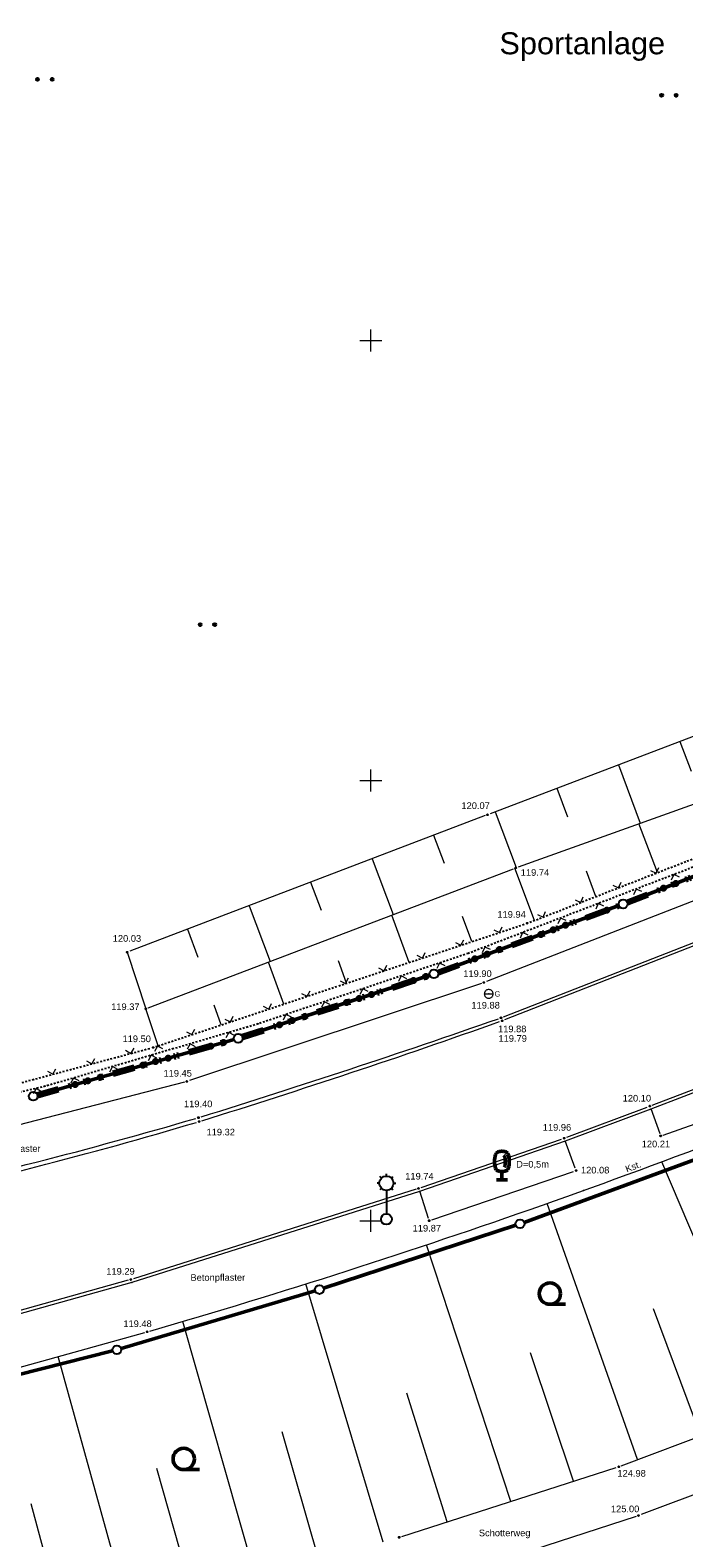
# Model space of a CAD drawing. Header units: metres. Extents: x 32377355 to 32378041, y 5707167 to 5708004.
# Tile 34 of 80: x 32377706 to 32377743, y 5707482 to 5707568. Entities that reach past the tile are written whole.
import ezdxf

# ---------------------------------------------------------------- set-up
doc = ezdxf.new("R2010")
doc.units = ezdxf.units.M
doc.header["$LTSCALE"] = 0.25
for name, pattern in [('LF1', [0]), ('LF1600.2012', [16, 5, -2.5, 0, -3, 0, -3, 0, -0.1, 0, -2.4]), ('LF33', [9.2, 0.1, 0, 9.1])]:
    doc.linetypes.add(name, pattern=pattern)
doc.layers.get('0').update_dxf_attribs({"color": 1, "linetype": 'CONTINUOUS'})
for name, color, linetype, lineweight in [('Bäume Nord', 7, 'CONTINUOUS', 18), ('Ebene 71', 71, 'CONTINUOUS', 0), ('Ebene 9082', 7, 'CONTINUOUS', 18), ('Flurstücke_ Grenzpunkte', 51, 'CONTINUOUS', 25), ('Neues Aufmaß Nord', 123, 'CONTINUOUS', 0), ('Neues Aufmaß Süd', 122, 'CONTINUOUS', 0), ('Text zu Ebene 9082', 66, 'CONTINUOUS', 0), ('Text zu Ebene 9083', 67, 'CONTINUOUS', 0), ('TN_ Siedlung', 211, 'CONTINUOUS', 25)]:
    doc.layers.add(name, color=color, linetype=linetype, lineweight=lineweight)
doc.styles.add('Arial', font='Arial.ttf')
doc.styles.add('N 14 - Tatsächliche Nutzung_ Bezeichnung', font='Arial.ttf')
doc.styles.add('Schrift rechtsgenei', font='Arial.ttf')

# ---------------------------------------------------------------- blocks, each defined once
blk = doc.blocks.new('*X7')
at = {"color": 7, "linetype": 'LF1', "lineweight": 18}
for p, q in [((32377804.151723, 5707544.208003), (32377803.051723, 5707547.039002)), ((32377797.170985, 5707541.48312), (32377796.075578, 5707544.308915)), ((32377800.660795, 5707542.845343), (32377800.1125, 5707544.25976)), ((32377790.191367, 5707538.758673), (32377789.098315, 5707541.578393)), ((32377793.681178, 5707540.120895), (32377793.13406, 5707541.532275)), ((32377783.211335, 5707536.034063), (32377782.121435, 5707538.848017)), ((32377786.701145, 5707537.396287), (32377786.155607, 5707538.804785)), ((32377776.23171, 5707533.309615), (32377775.144168, 5707536.117492)), ((32377779.721523, 5707534.67184), (32377779.177163, 5707536.077297)), ((32377769.247028, 5707530.593625), (32377768.18029, 5707533.356278)), ((32377772.740353, 5707531.946787), (32377772.19862, 5707533.349772)), ((32377762.256475, 5707527.897417), (32377761.236555, 5707530.53882)), ((32377765.75175, 5707529.245523), (32377765.230085, 5707530.596535)), ((32377755.26324, 5707525.200178), (32377754.294628, 5707527.722098)), ((32377758.760105, 5707526.548892), (32377758.262788, 5707527.839653)), ((32377748.275288, 5707522.491047), (32377747.28435, 5707525.081505)), ((32377751.769012, 5707523.849337), (32377751.28966, 5707525.097395)), ((32377741.289125, 5707519.774965), (32377740.23191, 5707522.553415)), ((32377744.78086, 5707521.132482), (32377744.269972, 5707522.475142)), ((32377734.2978, 5707517.056877), (32377733.18448, 5707520.025807)), ((32377737.793855, 5707518.416075), (32377737.250718, 5707519.853063)), ((32377727.180753, 5707514.67043), (32377726.191053, 5707517.360662)), ((32377730.742733, 5707515.85329), (32377730.21529, 5707517.273277)), ((32377720.059028, 5707512.305457), (32377719.196523, 5707514.695097)), ((32377723.619103, 5707513.487682), (32377723.156743, 5707514.757895)), ((32377712.926133, 5707509.936773), (32377712.213723, 5707512.034002)), ((32377716.499518, 5707511.123417), (32377716.09889, 5707512.242677))]:
    blk.add_line(p, q, dxfattribs=at)
blk = doc.blocks.new('*X8')
at = {"color": 7, "linetype": 'LF1', "lineweight": 18}
for p, q in [((32377799.294048, 5707546.51561, 120.053), (32377799.428963, 5707546.09483, 120.077)), ((32377795.713805, 5707545.38535, 120.059), (32377796.08349, 5707544.312013, 120.096)), ((32377792.141205, 5707544.257502, 120.066), (32377792.369897, 5707543.602855, 120.078)), ((32377788.569047, 5707543.129795, 120.073), (32377789.113458, 5707541.584317, 120.083)), ((32377784.99797, 5707542.002427, 120.079), (32377785.31264, 5707541.111228, 120.078)), ((32377781.423525, 5707540.874, 120.086), (32377782.14441, 5707538.85701, 120.071)), ((32377777.849805, 5707539.745798, 120.092), (32377778.255247, 5707538.619735, 120.078)), ((32377774.274785, 5707538.617188, 120.099), (32377775.177988, 5707536.130727, 120.058)), ((32377770.696008, 5707537.48739, 120.106), (32377771.19711, 5707536.12816, 120.079)), ((32377767.154548, 5707536.266443, 120.101), (32377768.226715, 5707533.375115, 120.037)), ((32377763.632515, 5707534.993735, 120.091), (32377764.196245, 5707533.4811, 120.055)), ((32377760.110938, 5707533.72119, 120.081), (32377761.29301, 5707530.561727, 120.001)), ((32377756.58968, 5707532.448762, 120.071), (32377757.207775, 5707530.80184, 120.027)), ((32377753.07006, 5707531.176927, 120.061), (32377754.357145, 5707527.747462, 119.964)), ((32377749.555015, 5707529.888763, 120.054), (32377750.216913, 5707528.129387, 119.998)), ((32377746.057057, 5707528.556135, 120.057), (32377747.356855, 5707525.107495, 119.902)), ((32377742.560128, 5707527.2239, 120.06), (32377743.196963, 5707525.534242, 119.961)), ((32377739.063198, 5707525.891668, 120.063), (32377740.310738, 5707522.581675, 119.823)), ((32377735.566268, 5707524.559433, 120.066), (32377736.176975, 5707522.939097, 119.925)), ((32377732.067928, 5707523.22666, 120.07), (32377733.265945, 5707520.056327, 119.743)), ((32377728.571598, 5707521.892862, 120.063), (32377729.170295, 5707520.308525, 119.873)), ((32377725.075353, 5707520.558845, 120.056), (32377726.27221, 5707517.39159, 119.62)), ((32377721.578445, 5707519.224577, 120.048), (32377722.177255, 5707517.641905, 119.804)), ((32377718.082203, 5707517.89056, 120.041), (32377719.279288, 5707514.726637, 119.497)), ((32377714.585963, 5707516.556545, 120.033), (32377715.184238, 5707514.975293, 119.735)), ((32377711.161722, 5707515.250002, 120.026), (32377712.213723, 5707512.034002, 119.373))]:
    blk.add_line(p, q, dxfattribs=at)
blk = doc.blocks.new('*X9')
at = {"color": 7, "linetype": 'LF1', "lineweight": 18}
for p, q in [((32377747.49472, 5707489.328205), (32377741.530955, 5707503.34901)), ((32377740.160715, 5707486.431258), (32377735.011255, 5707500.983092)), ((32377732.96485, 5707484.05724), (32377728.163293, 5707498.630455)), ((32377725.702523, 5707481.748467), (32377721.314918, 5707496.410995)), ((32377743.740648, 5707487.78588), (32377741.061918, 5707494.988587)), ((32377718.501175, 5707479.63453), (32377714.318315, 5707494.28027)), ((32377736.518635, 5707485.199557), (32377734.081665, 5707492.504587)), ((32377711.319458, 5707477.57782), (32377707.247577, 5707492.281737)), ((32377729.34169, 5707482.892622), (32377727.040883, 5707490.198572)), ((32377722.077215, 5707480.684267), (32377719.961265, 5707488.010835)), ((32377714.93079, 5707478.603487), (32377712.84989, 5707485.93346)), ((32377707.671583, 5707476.541772), (32377705.71613, 5707483.92572))]:
    blk.add_line(p, q, dxfattribs=at)
blk = doc.blocks.new('S112')
at = {"color": 0, "lineweight": -2}
for p, q in [((-0.4, 0.4), (0, 0)), ((0, 0), (0.4, 0.4))]:
    blk.add_line(p, q, dxfattribs=at)
blk = doc.blocks.new('S163')
at = {"lineweight": -2}
blk.add_hatch(color=0, dxfattribs=at).paths.add_polyline_path([(0, 0.031635, -1), (0, -0.031635, -1)], flags=0)
at = {"color": 0, "lineweight": -2}
blk.add_circle((0, 0), 0.031635, dxfattribs=at)
blk = doc.blocks.new('S61', base_point=(-0.125, 0))
at = {"color": 0, "lineweight": -2}
for p, q in [((-0.322965, 0.028465), (-0.325, 0)), ((-0.325, 0), (0.075, 0)), ((-0.325, 0), (-0.322965, -0.028465)), ((-0.3169, 0.056345), (-0.322965, 0.028465)), ((-0.306925, 0.083085), (-0.3169, 0.056345)), ((-0.29325, 0.10813), (-0.306925, 0.083085)), ((-0.27615, 0.13097), (-0.29325, 0.10813)), ((-0.25597, 0.15115), (-0.27615, 0.13097)), ((-0.23313, 0.16825), (-0.25597, 0.15115)), ((-0.208085, 0.181925), (-0.23313, 0.16825)), ((-0.181345, 0.1919), (-0.208085, 0.181925)), ((-0.153465, 0.197965), (-0.181345, 0.1919)), ((-0.125, 0.2), (-0.153465, 0.197965)), ((-0.096535, 0.197965), (-0.125, 0.2)), ((-0.068655, 0.1919), (-0.096535, 0.197965)), ((-0.041915, 0.181925), (-0.068655, 0.1919)), ((-0.01687, 0.16825), (-0.041915, 0.181925)), ((0.00597, 0.15115), (-0.01687, 0.16825)), ((0.02615, 0.13097), (0.00597, 0.15115)), ((0.04325, 0.10813), (0.02615, 0.13097)), ((0.056925, 0.083085), (0.04325, 0.10813)), ((0.0669, 0.056345), (0.056925, 0.083085)), ((0.072965, 0.028465), (0.0669, 0.056345)), ((0.075, 0), (0.072965, 0.028465)), ((0.072965, -0.028465), (0.075, 0)), ((-0.322965, -0.028465), (-0.3169, -0.056345)), ((-0.3169, -0.056345), (-0.306925, -0.083085)), ((-0.306925, -0.083085), (-0.29325, -0.10813)), ((-0.29325, -0.10813), (-0.27615, -0.13097)), ((-0.27615, -0.13097), (-0.25597, -0.15115)), ((-0.25597, -0.15115), (-0.23313, -0.16825)), ((-0.23313, -0.16825), (-0.208085, -0.181925)), ((-0.208085, -0.181925), (-0.181345, -0.1919)), ((-0.181345, -0.1919), (-0.153465, -0.197965)), ((-0.153465, -0.197965), (-0.125, -0.2)), ((-0.125, -0.2), (-0.096535, -0.197965)), ((-0.096535, -0.197965), (-0.068655, -0.1919)), ((-0.068655, -0.1919), (-0.041915, -0.181925)), ((-0.041915, -0.181925), (-0.01687, -0.16825)), ((-0.01687, -0.16825), (0.00597, -0.15115)), ((0.00597, -0.15115), (0.02615, -0.13097)), ((0.02615, -0.13097), (0.04325, -0.10813)), ((0.04325, -0.10813), (0.056925, -0.083085)), ((0.056925, -0.083085), (0.0669, -0.056345)), ((0.0669, -0.056345), (0.072965, -0.028465))]:
    blk.add_line(p, q, dxfattribs=at)
blk.add_point((-0.125, 0), dxfattribs=at)
at = {"color": 0, "lineweight": -2, "insert": (0.144375, -0.12203), "char_height": 0.24, "attachment_point": 7, "line_spacing_factor": 0.69, "style": 'Arial'}
blk.add_mtext('G', dxfattribs=at)
blk = doc.blocks.new('Gras_ Grünanlage_ -fläche_ -land')
at = {"lineweight": -2}
h = blk.add_hatch(color=0, dxfattribs=at)
h.paths.add_polyline_path([(-0.415, 0.085, -1), (-0.415, -0.085, -1)], flags=0)
h.paths.add_polyline_path([(0.415, 0.085, -1), (0.415, -0.085, -1)], flags=0)
at = {"color": 0, "lineweight": -2}
for centre in [(-0.415, 0), (0.415, 0)]:
    blk.add_circle(centre, 0.085, dxfattribs=at)
blk = doc.blocks.new('Baumbestand_ Laubholz', base_point=(0.0007, 0))
at = {"color": 0, "lineweight": -2}
blk.add_line((-0.09557, -0.40303), (0.5, -0.40303), dxfattribs=at)
blk.add_circle((-0.09557, 0), 0.40443, dxfattribs=at)
blk = doc.blocks.new('Laubbaum', base_point=(0, -0.5))
at = {"color": 0, "lineweight": -2}
for p, q in [((-0.25755, 0.14275), (-0.255405, 0.20252)), ((-0.255405, 0.08298), (-0.25755, 0.14275)), ((-0.255405, 0.20252), (-0.248985, 0.261985)), ((-0.248985, 0.023515), (-0.255405, 0.08298)), ((-0.248985, 0.261985), (-0.23832, 0.32084)), ((-0.23832, -0.03534), (-0.248985, 0.023515)), ((-0.23832, 0.32084), (-0.223465, 0.378775)), ((-0.223465, 0.378775), (-0.2045, 0.4355)), ((-0.2045, 0.4355), (-0.170865, 0.45636)), ((-0.170865, 0.45636), (-0.13513, 0.47336)), ((-0.13513, 0.47336), (-0.097725, 0.4863)), ((-0.097725, 0.4863), (-0.05912, 0.495015)), ((-0.05912, 0.495015), (-0.01979, 0.4994)), ((-0.01979, 0.4994), (0.01979, 0.4994)), ((0.01979, 0.4994), (0.05912, 0.495015)), ((0.05912, 0.495015), (0.097725, 0.4863)), ((0.072, 0.3585), (0.09129, 0.335215)), ((0.09129, 0.335215), (0.105485, 0.308515)), ((0.097725, 0.4863), (0.13513, 0.47336)), ((0.114, 0), (0.104515, -0.021505)), ((0.105485, 0.308515), (0.114, 0.2795)), ((0.114, 0.2795), (0.118245, 0.13975)), ((0.118245, 0.13975), (0.114, 0)), ((0.13513, 0.47336), (0.170865, 0.45636)), ((0.170865, 0.45636), (0.2045, 0.4355)), ((0.2045, 0.4355), (0.223465, 0.378775)), ((0.223465, 0.378775), (0.23832, 0.32084)), ((0.23832, 0.32084), (0.248985, 0.261985)), ((0.248985, 0.023515), (0.23832, -0.03534)), ((0.248985, 0.261985), (0.255405, 0.20252)), ((0.255405, 0.08298), (0.248985, 0.023515)), ((0.255405, 0.20252), (0.25755, 0.14275)), ((0.25755, 0.14275), (0.255405, 0.08298)), ((-0.223465, -0.093275), (-0.23832, -0.03534)), ((-0.2045, -0.15), (-0.223465, -0.093275)), ((-0.17082, -0.170725), (-0.2045, -0.15)), ((0.1905, -0.5), (-0.1905, -0.5)), ((-0.135065, -0.187615), (-0.17082, -0.170725)), ((-0.097665, -0.200465), (-0.135065, -0.187615)), ((-0.05908, -0.20912), (-0.097665, -0.200465)), ((-0.019775, -0.213475), (-0.05908, -0.20912)), ((0.019775, -0.213475), (-0.019775, -0.213475)), ((0, -0.2205), (0, -0.5)), ((0.05908, -0.20912), (0.019775, -0.213475)), ((0.097665, -0.200465), (0.05908, -0.20912)), ((0.09082, -0.04061), (0.0735, -0.0565)), ((0.104515, -0.021505), (0.09082, -0.04061)), ((0.135065, -0.187615), (0.097665, -0.200465)), ((0.17082, -0.170725), (0.135065, -0.187615)), ((0.2045, -0.15), (0.17082, -0.170725)), ((0.223465, -0.093275), (0.2045, -0.15)), ((0.23832, -0.03534), (0.223465, -0.093275))]:
    blk.add_line(p, q, dxfattribs=at)
blk = doc.blocks.new('Laterne_ elektrisch', base_point=(0, -0.3945))
at = {"color": 0, "lineweight": -2}
for p, q in [((-0.14085, 0.3169), (-0.1831, 0.3169)), ((-0.0996, 0.4165), (-0.1295, 0.4465)), ((0, 0.45775), (0, 0.5)), ((0.0996, 0.4165), (0.1295, 0.4465)), ((0.14085, 0.3169), (0.1831, 0.3169)), ((-0.0996, 0.2173), (-0.1295, 0.1875)), ((0, 0.17605), (0, -0.28875)), ((0.0996, 0.2173), (0.1295, 0.1875))]:
    blk.add_line(p, q, dxfattribs=at)
for centre, radius in [((0, 0.3169), 0.14085), ((0, -0.3945), 0.10565)]:
    blk.add_circle(centre, radius, dxfattribs=at)
blk = doc.blocks.new('Grenzpunkt mit Abmarkung')
at = {"color": 0, "lineweight": -2}
blk.add_circle((0, 0), 0.5, dxfattribs=at)

msp = doc.modelspace()

# ---------------------------------------------------------------- linework, layer by layer
at = {"layer": 'Ebene 71', "color": 7, "linetype": 'Continuous', "lineweight": 9}
for p, q in [((32377724.999722, 5707549.372003), (32377724.999722, 5707550.622003)), ((32377724.374722, 5707549.997003), (32377725.624722, 5707549.997003)), ((32377724.374722, 5707524.997003), (32377725.624722, 5707524.997003)), ((32377724.999722, 5707524.372003), (32377724.999722, 5707525.622003)), ((32377724.999722, 5707499.372003), (32377724.999722, 5707500.622003)), ((32377724.374722, 5707499.997003), (32377725.624722, 5707499.997003))]:
    msp.add_line(p, q, dxfattribs=at)
at = {"layer": 'Flurstücke_ Grenzpunkte', "color": 233, "linetype": 'LF1600.2012', "lineweight": 158, "true_color": 0xdb70a1}
for p, q in [((32377739.56556, 5707518.079028), (32377751.692722, 5707522.820002)), ((32377728.82224, 5707514.106607), (32377739.098203, 5707517.901398)), ((32377717.709195, 5707510.440147), (32377728.35025, 5707513.941855)), ((32377706.064307, 5707507.139955), (32377717.231135, 5707510.294048))]:
    msp.add_line(p, q, dxfattribs=at)
at = {"layer": 'Flurstücke_ Grenzpunkte', "color": 7, "linetype": 'Continuous', "lineweight": 50}
for p, q in [((32377739.56556, 5707518.079028), (32377751.692722, 5707522.820002)), ((32377728.82224, 5707514.106607), (32377739.098203, 5707517.901398)), ((32377717.709195, 5707510.440147), (32377728.35025, 5707513.941855)), ((32377706.064307, 5707507.139955), (32377717.231135, 5707510.294048)), ((32377744.506065, 5707503.874767), (32377733.712377, 5707499.908235)), ((32377733.24014, 5707499.744185), (32377722.318303, 5707496.16682)), ((32377721.84108, 5707496.01778), (32377710.816363, 5707492.741222)), ((32377710.334373, 5707492.608622), (32377699.36507, 5707489.830382))]:
    msp.add_line(p, q, dxfattribs=at)
at = {"layer": 'Flurstücke_ Grenzpunkte', "color": 233, "lineweight": 158, "true_color": 0xdb70a1}
for p in [(32377741.637833, 5707518.889158), (32377742.336353, 5707519.162237), (32377738.4141, 5707517.648765), (32377735.365343, 5707516.522895), (32377736.068902, 5707516.782712), (32377734.661782, 5707516.26308), (32377730.909467, 5707514.877395), (32377731.613025, 5707515.13721), (32377732.316585, 5707515.397027), (32377728.134233, 5707513.87077), (32377727.421818, 5707513.63633), (32377723.622258, 5707512.38599), (32377724.334675, 5707512.62043), (32377725.047093, 5707512.854868), (32377720.535115, 5707511.37009), (32377721.247533, 5707511.604527), (32377719.822698, 5707511.13565), (32377715.904325, 5707509.919287), (32377716.626088, 5707510.12315), (32377712.05493, 5707508.832017), (32377712.776693, 5707509.035883), (32377713.498452, 5707509.239745), (32377708.205535, 5707507.74475), (32377708.927298, 5707507.948612), (32377709.649058, 5707508.152475)]:
    msp.add_point(p, dxfattribs=at)
at = {"layer": 'Neues Aufmaß Nord', "color": 7, "linetype": 'LF1', "lineweight": 18}
for p, q in [((32377808.290642, 5707543.487238, 122.152), (32377731.5728, 5707513.586768, 119.906)), ((32377814.269715, 5707543.36905, 122.127), (32377732.604727, 5707511.417953, 119.798)), ((32377732.54072, 5707511.582972), (32377807.827645, 5707541.050223)), ((32377750.32822, 5707530.183333, 120.053), (32377731.779222, 5707523.116673, 120.07)), ((32377733.387278, 5707520.09982, 119.745), (32377751.595723, 5707526.627002, 119.95)), ((32377731.492247, 5707523.007257, 120.07), (32377711.305195, 5707515.304745, 120.026)), ((32377712.357218, 5707512.088687, 119.376), (32377733.099225, 5707519.993317, 119.74)), ((32377731.284025, 5707513.48248, 119.898), (32377714.703418, 5707507.960522, 119.452)), ((32377714.409077, 5707507.873445, 119.444), (32377696.394365, 5707503.200558, 118.945))]:
    msp.add_line(p, q, dxfattribs=at)
at = {"layer": 'Neues Aufmaß Nord', "color": 7, "linetype": 'LF33', "lineweight": 25}
for p, q in [((32377753.947723, 5707524.150003), (32377730.534722, 5707515.183002)), ((32377734.034848, 5707516.954648, 119.94), (32377752.643595, 5707524.189357, 120.5)), ((32377712.926133, 5707509.936773), (32377733.745985, 5707516.850605)), ((32377730.534722, 5707515.183002), (32377718.600722, 5707511.180003)), ((32377718.600722, 5707511.180003), (32377706.505723, 5707507.635002)), ((32377696.88409, 5707505.636598, 119.254), (32377712.486352, 5707509.800405, 119.495)), ((32377712.780458, 5707509.888397), (32377712.926133, 5707509.936773)), ((32377706.505723, 5707507.635002), (32377696.579723, 5707505.329002))]:
    msp.add_line(p, q, dxfattribs=at)
at = {"layer": 'Neues Aufmaß Nord', "color": 7, "linetype": 'LF1', "lineweight": 18}
for centre, radius, start, end in [((32377563.644185, 5707993.967017, 119.641), 511.102852, 287.26736591, 289.26220091), ((32377581.190465, 5707936.998828, 119.556), 451.718607, 287.28420885, 289.54572685), ((32377644.802963, 5707741.633687, 119.079), 246.29205, 282.17694812, 286.58587912), ((32377639.167865, 5707765.57251, 119.151), 270.62135, 282.30852182, 286.28655882)]:
    msp.add_arc(centre, radius, start, end, dxfattribs=at)
at = {"layer": 'Neues Aufmaß Nord', "color": 7, "lineweight": 18}
for p in [(32377730.534722, 5707515.183002), (32377718.600722, 5707511.180003), (32377712.926133, 5707509.936773), (32377706.505723, 5707507.635002)]:
    msp.add_point(p, dxfattribs=at)
at = {"layer": 'Neues Aufmaß Süd', "color": 7, "linetype": 'LF1', "lineweight": 18}
for p, q in [((32377740.991113, 5707506.565957, 120.103), (32377748.58933, 5707509.478045, 120.298)), ((32377748.797773, 5707509.365207), (32377740.91156, 5707506.342742)), ((32377741.613503, 5707504.866185, 120.213), (32377749.31194, 5707507.587817, 120.395)), ((32377740.91156, 5707506.342742), (32377736.046658, 5707504.515653)), ((32377736.12948, 5707504.738993, 119.963), (32377740.703963, 5707506.45701, 120.095)), ((32377740.90052, 5707506.366802, 120.108), (32377741.415923, 5707504.959203, 120.201)), ((32377736.046658, 5707504.515653), (32377727.775213, 5707501.668123)), ((32377727.86392, 5707501.888988, 119.743), (32377735.840523, 5707504.635015, 119.955)), ((32377736.617093, 5707502.990895, 120.073), (32377736.03935, 5707504.541107, 119.969)), ((32377728.462095, 5707500.053475, 119.871), (32377736.525348, 5707502.797527, 120.079)), ((32377727.572338, 5707501.792595, 119.735), (32377711.519105, 5707496.703407, 119.298)), ((32377727.775213, 5707501.668123), (32377711.42405, 5707496.484488)), ((32377727.766302, 5707501.692998, 119.749), (32377728.26914, 5707500.150008, 119.857)), ((32377711.22478, 5707496.615837, 119.291), (32377701.123663, 5707493.805167, 119.069)), ((32377711.42405, 5707496.484488), (32377701.02268, 5707493.59027)), ((32377700.566643, 5707490.41924, 119.224), (32377712.1548, 5707493.649765, 119.481)), ((32377739.233345, 5707486.080347, 124.981), (32377746.351098, 5707488.773655, 125.007)), ((32377726.766918, 5707482.064995, 124.829), (32377738.943525, 5707485.97901, 124.978)), ((32377747.55394, 5707486.008073, 125.072), (32377740.360503, 5707483.309933, 125.006)), ((32377740.070648, 5707483.208632, 125.003), (32377727.814795, 5707479.23437, 124.872))]:
    msp.add_line(p, q, dxfattribs=at)
msp.add_arc((32377598.012773, 5707888.665462, 120.054), 411.177598, 286.15974529, 292.68782029, dxfattribs=at)
at = {"layer": 'Neues Aufmaß Süd', "color": 7, "lineweight": 18}
for p in [(32377740.91156, 5707506.342742), (32377736.046658, 5707504.515653), (32377727.775213, 5707501.668123), (32377737.089698, 5707501.722797), (32377711.42405, 5707496.484488)]:
    msp.add_point(p, dxfattribs=at)

# ---------------------------------------------------------------- block references
at = {"layer": 'Bäume Nord', "color": 116, "lineweight": 25, "true_color": 0x008230}
for p in [(32377706.483595, 5707564.818825), (32377741.938267, 5707563.92532), (32377715.717025, 5707533.859663)]:
    msp.add_blockref('Gras_ Grünanlage_ -fläche_ -land', p, dxfattribs=at)
at = {"layer": 'Ebene 9082', "color": 116, "lineweight": 50, "true_color": 0x008230}
for name, p, xscale, yscale, zscale in [('Laubbaum', (32377732.449723, 5707502.325002, 120.265), 1.625, 1.625, 1.625), ('Baumbestand_ Laubholz', (32377735.31737, 5707495.859465), 1.5, 1.5, 1.5), ('Baumbestand_ Laubholz', (32377714.521393, 5707486.47295), 1.5, 1.5, 1.5)]:
    msp.add_blockref(name, p, dxfattribs=dict(at, xscale=xscale, yscale=yscale, zscale=zscale))
at = {"layer": 'Ebene 9082', "color": 7, "lineweight": 25, "xscale": 2.875, "yscale": 2.875, "zscale": 2.875}
msp.add_blockref('Laterne_ elektrisch', (32377725.887722, 5707500.086002, 119.8), dxfattribs=at)
at = {"layer": 'Flurstücke_ Grenzpunkte', "color": 7, "lineweight": 25, "xscale": 0.5, "yscale": 0.5, "zscale": 0.5}
for p in [(32377739.332722, 5707517.988002), (32377728.587723, 5707514.020003), (32377717.471723, 5707510.362002), (32377705.823723, 5707507.072003), (32377733.477722, 5707499.822003), (32377722.080722, 5707496.089003), (32377710.576723, 5707492.670002)]:
    msp.add_blockref('Grenzpunkt mit Abmarkung', p, dxfattribs=at)
at = {"layer": 'Neues Aufmaß Nord', "color": 7, "lineweight": 18}
for name in ['*X8', '*X7']:
    msp.add_blockref(name, (0, 0), dxfattribs=at)
at = {"layer": 'Neues Aufmaß Nord', "color": 7, "lineweight": 25, "xscale": 0.88, "yscale": 0.88, "zscale": 0.88}
for p in [(32377731.635722, 5707523.062002, 120.07), (32377733.242723, 5707520.048003, 119.743), (32377733.891723, 5707516.899002, 119.936), (32377711.161722, 5707515.250002, 120.026), (32377731.429722, 5707513.531003, 119.902), (32377712.213723, 5707512.034002, 119.373), (32377732.397723, 5707511.527002, 119.881), (32377732.461723, 5707511.362002, 119.794), (32377712.634723, 5707509.840002, 119.497), (32377714.557723, 5707507.912003, 119.448), (32377715.208723, 5707505.854002, 119.401), (32377715.254723, 5707505.633003, 119.318)]:
    msp.add_blockref('S163', p, dxfattribs=at)
at = {"layer": 'Neues Aufmaß Nord', "color": 7, "lineweight": 18, "xscale": 0.625, "yscale": 0.625, "zscale": 0.625}
for p, rotation in [((32377741.218833, 5707519.747638, 120.156), 21.246), ((32377742.217875, 5707519.65756), 200.957), ((32377739.075142, 5707518.914212, 120.092), 21.246), ((32377740.070015, 5707518.834945), 200.957), ((32377736.931453, 5707518.08079, 120.027), 21.246), ((32377737.922153, 5707518.012332), 200.957), ((32377734.787765, 5707517.247365, 119.963), 21.246), ((32377735.774293, 5707517.189717), 200.957), ((32377732.303573, 5707516.37161), 18.371), ((32377733.626433, 5707516.367103), 200.957), ((32377730.12078, 5707515.646752), 18.371), ((32377731.47857, 5707515.54449), 200.957), ((32377727.93799, 5707514.921892), 18.371), ((32377728.905215, 5707514.63642), 198.543), ((32377723.572405, 5707513.472175), 18.371), ((32377725.755198, 5707514.197035), 18.371), ((32377726.724617, 5707513.904985), 198.543), ((32377721.389615, 5707512.747317), 18.371), ((32377724.54402, 5707513.173553), 198.543), ((32377719.206822, 5707512.022457), 18.371), ((32377722.363423, 5707512.442118), 198.543), ((32377717.02403, 5707511.297597), 18.371), ((32377720.182825, 5707511.710683), 198.543), ((32377714.84124, 5707510.57274), 18.371), ((32377716.94353, 5707510.694285), 196.336), ((32377711.376055, 5707509.5041, 119.478), 14.943), ((32377712.52923, 5707509.40047), 196.336), ((32377712.87702, 5707509.920465), 198.371), ((32377714.73638, 5707510.047377), 196.336), ((32377706.931603, 5707508.317998, 119.409), 14.943), ((32377709.15383, 5707508.911047, 119.443), 14.943), ((32377710.32208, 5707508.753562), 196.336), ((32377708.11493, 5707508.106655), 196.336), ((32377705.999042, 5707507.51729), 193.079)]:
    msp.add_blockref('S112', p, dxfattribs=dict(at, rotation=rotation))
at = {"layer": 'Neues Aufmaß Nord', "color": 7, "lineweight": 18, "xscale": 1.25, "yscale": 1.25, "zscale": 1.25}
msp.add_blockref('S61', (32377731.698723, 5707512.884003, 119.884), dxfattribs=at)
at = {"layer": 'Neues Aufmaß Süd', "color": 7, "lineweight": 18}
msp.add_blockref('*X9', (0, 0), dxfattribs=at)
at = {"layer": 'Neues Aufmaß Süd', "color": 7, "lineweight": 25, "xscale": 0.88, "yscale": 0.88, "zscale": 0.88}
for p in [(32377740.847723, 5707506.511002, 120.099), (32377735.985723, 5707504.685003, 119.959), (32377741.468722, 5707504.815003, 120.21), (32377736.670722, 5707502.847002, 120.083), (32377727.718722, 5707501.839003, 119.739), (32377728.316723, 5707500.004002, 119.867), (32377711.372722, 5707496.657003, 119.294), (32377712.302723, 5707493.691003, 119.484), (32377739.089722, 5707486.026003, 124.98), (32377740.216722, 5707483.256002, 125.005), (32377726.620723, 5707482.018002, 124.827)]:
    msp.add_blockref('S163', p, dxfattribs=at)

# ---------------------------------------------------------------- texts
at = {"layer": 'Neues Aufmaß Nord', "color": 7, "lineweight": 18, "insert": (32377702.43336, 5707503.797015), "char_height": 0.3775, "attachment_point": 7, "line_spacing_factor": 0.69, "style": 'Schrift rechtsgenei'}
msp.add_mtext('Knochenpflaster', dxfattribs=at)
at = {"layer": 'Neues Aufmaß Süd', "color": 7, "lineweight": 18, "char_height": 0.3775, "attachment_point": 7, "line_spacing_factor": 0.69, "style": 'Schrift rechtsgenei'}
for s, insert, rotation in [('Kst.', (32377739.550813, 5707502.734333), 20.82144801), ('Betonpflaster', (32377714.75886, 5707496.47391), 0.11499271)]:
    msp.add_mtext(s, dxfattribs=dict(at, insert=insert, rotation=rotation))
at = {"layer": 'Neues Aufmaß Süd', "color": 7, "lineweight": 18, "insert": (32377731.14031, 5707481.967165), "char_height": 0.3775, "attachment_point": 7, "line_spacing_factor": 0.69, "style": 'Schrift rechtsgenei'}
msp.add_mtext('Schotterweg', dxfattribs=at)
at = {"layer": 'Text zu Ebene 9082', "color": 7, "lineweight": 18, "char_height": 0.3775, "attachment_point": 7, "line_spacing_factor": 0.69, "style": 'Schrift rechtsgenei'}
for s, insert in [('120.10', (32377739.310532, 5707506.764483, 120.099)), ('119.96', (32377734.771613, 5707505.108827, 119.959)), ('120.21', (32377740.393378, 5707504.16526, 120.21)), ('119.74', (32377726.958528, 5707502.33396, 119.739)), ('D=0,5m', (32377733.260745, 5707502.94975)), ('120.08', (32377736.94129, 5707502.680708, 120.083)), ('119.87', (32377727.37843, 5707499.382285, 119.867)), ('119.29', (32377709.975968, 5707496.9314, 119.294)), ('119.48', (32377710.94411, 5707493.955905, 119.484)), ('124.98', (32377739.011312, 5707485.458983, 124.98)), ('125.00', (32377738.64248, 5707483.43961, 125.005))]:
    msp.add_mtext(s, dxfattribs=dict(at, insert=insert))
at = {"layer": 'Text zu Ebene 9083', "color": 7, "lineweight": 18, "char_height": 0.3775, "attachment_point": 7, "line_spacing_factor": 0.69, "style": 'Schrift rechtsgenei'}
for s, insert in [('120.07', (32377730.150752, 5707523.38266, 120.07)), ('119.74', (32377733.521825, 5707519.584505, 119.743)), ('119.94', (32377732.192543, 5707517.2035, 119.936)), ('120.03', (32377710.341603, 5707515.838902, 120.026)), ('119.90', (32377730.257125, 5707513.839665, 119.902)), ('119.37', (32377710.251603, 5707511.958107, 119.373)), ('119.88', (32377730.718435, 5707512.045595, 119.884)), ('119.88', (32377732.22814, 5707510.69964, 119.881)), ('119.50', (32377710.89633, 5707510.138615, 119.497)), ('119.79', (32377732.255328, 5707510.15902, 119.794)), ('119.45', (32377713.2253, 5707508.181192, 119.448)), ('119.40', (32377714.388603, 5707506.442902, 119.401)), ('119.32', (32377715.669973, 5707504.840253, 119.318))]:
    msp.add_mtext(s, dxfattribs=dict(at, insert=insert))
at = {"layer": 'TN_ Siedlung', "color": 7, "lineweight": 50, "insert": (32377732.305238, 5707565.873135), "char_height": 1.25, "attachment_point": 7, "line_spacing_factor": 0.69, "style": 'N 14 - Tatsächliche Nutzung_ Bezeichnung'}
msp.add_mtext('Sportanlage', dxfattribs=at)

doc.saveas('drawing.dxf')
